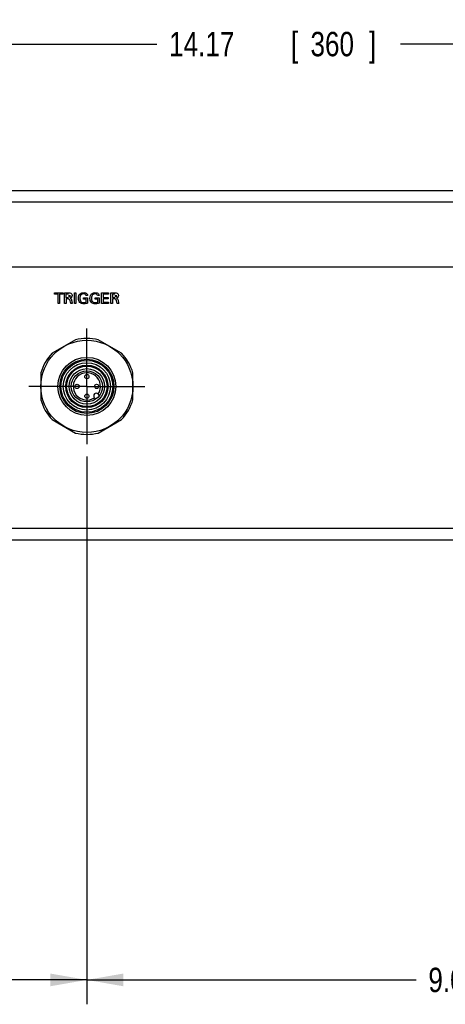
# Model space of a CAD drawing. Header units: inches. Extents: x 0 to 34, y 0 to 22.
# Tile 10 of 40: x 9.5 to 11.6, y 4 to 9. Entities that reach past the tile are written whole.
import ezdxf

# ---------------------------------------------------------------- set-up
doc = ezdxf.new("R2010")
doc.units = ezdxf.units.IN
doc.header["$LTSCALE"] = 1.87
doc.header["$MEASUREMENT"] = 0
doc.linetypes.add('CENTER', pattern=[0.6, 0.375, -0.075, 0.075, -0.075])
doc.layers.get('0').update_dxf_attribs({"linetype": 'CONTINUOUS'})
for name, color, linetype in [('DATUMCURVES', 7, 'CONTINUOUS'), ('DEFAULT_1', 7, 'CENTER'), ('DIMENSIONS', 7, 'CONTINUOUS')]:
    doc.layers.add(name, color=color, linetype=linetype)
doc.styles.get("Standard").update_dxf_attribs({"font": 'txt', "width": 0.8})
doc.dimstyles.new('DIMSTYLE_1', dxfattribs={"dimtxt": 0.125, "dimasz": 0.1875, "dimexe": 0.18, "dimexo": 0.0625, "dimgap": 0.09, "dimtad": 0, "dimtih": 1, "dimtoh": 1, "dimdec": 3, "dimlfac": 2, "dimzin": 4, "dimdsep": 46, "dimtxsty": 'STANDARD', "dimblk": '_FILLED', "dimblk1": '_FILLED', "dimblk2": '_FILLED', "dimcen": 0.09, "dimadec": 0, "dimazin": 0, "dimtp": 0.01, "dimtm": 0.01, "dimtfac": 1, "dimtdec": 3, "dimtofl": 0, "dimtmove": 0, "dimatfit": 3, "dimldrblk": '_FILLED', "dimfxl": 1, "dimtolj": 1, "dimtzin": 4, "dimarcsym": 0})

# ---------------------------------------------------------------- blocks, each defined once
blk = doc.blocks.new('_FILLED')
at = {"color": 0, "linetype": 'BYBLOCK'}
blk.add_solid([(0, 0), (-1, 0.174), (-1, -0.174)], dxfattribs=at)
blk = doc.blocks.new('*D2')
at = {"layer": 'DIMENSIONS', "color": 2, "linetype": 'CONTINUOUS'}
for p, q in [((7.2392, 8.1694), (7.2392, 9.041)), ((14.3258, 8.1694), (14.3258, 9.041)), ((7.2392, 8.916), (10.1575, 8.916)), ((14.3258, 8.916), (11.4075, 8.916))]:
    blk.add_line(p, q, dxfattribs=at)
at = {"layer": 'DIMENSIONS', "color": 2, "linetype": 'CONTINUOUS', "xscale": 0.1875, "yscale": 0.1875, "zscale": 0.1875, "rotation": 180}
blk.add_blockref('_FILLED', (7.2392, 8.916), dxfattribs=at)
at = {"layer": 'DIMENSIONS', "color": 2, "linetype": 'CONTINUOUS', "xscale": 0.1875, "yscale": 0.1875, "zscale": 0.1875}
blk.add_blockref('_FILLED', (14.3258, 8.916), dxfattribs=at)
at = {"layer": 'DIMENSIONS', "color": 2, "linetype": 'CONTINUOUS', "width": 0.8}
for s, p in [('[', (10.845, 8.8535)), ('360', (10.945, 8.8535)), (']', (11.245, 8.8535)), ('14.17', (10.22, 8.8535))]:
    blk.add_text(s, height=0.125, dxfattribs=at).set_placement(p)
blk = doc.blocks.new('*D5')
at = {"layer": 'DIMENSIONS', "color": 2, "linetype": 'CONTINUOUS'}
for p, q in [((9.7983, 6.8028), (9.7983, 3.9959)), ((7.2392, 6.3712), (7.2392, 3.9959)), ((7.2392, 4.1209), (7.8706, 4.1209)), ((9.7983, 4.1209), (9.0206, 4.1209))]:
    blk.add_line(p, q, dxfattribs=at)
at = {"layer": 'DIMENSIONS', "color": 2, "linetype": 'CONTINUOUS', "xscale": 0.1875, "yscale": 0.1875, "zscale": 0.1875, "rotation": 180}
blk.add_blockref('_FILLED', (7.2392, 4.1209), dxfattribs=at)
at = {"layer": 'DIMENSIONS', "color": 2, "linetype": 'CONTINUOUS', "xscale": 0.1875, "yscale": 0.1875, "zscale": 0.1875}
blk.add_blockref('_FILLED', (9.7983, 4.1209), dxfattribs=at)
at = {"layer": 'DIMENSIONS', "color": 2, "linetype": 'CONTINUOUS', "width": 0.8}
for s, p in [('[', (8.4581, 4.0584)), (']', (8.8581, 4.0584)), ('5.12', (7.9331, 4.0584)), ('130', (8.5581, 4.0584))]:
    blk.add_text(s, height=0.125, dxfattribs=at).set_placement(p)
blk = doc.blocks.new('*D8')
at = {"layer": 'DIMENSIONS', "color": 2, "linetype": 'CONTINUOUS'}
for p, q in [((9.7983, 6.8028), (9.7983, 3.9959)), ((14.3258, 6.3712), (14.3258, 3.9959)), ((9.7983, 4.1209), (11.4871, 4.1209)), ((14.3258, 4.1209), (12.6371, 4.1209))]:
    blk.add_line(p, q, dxfattribs=at)
at = {"layer": 'DIMENSIONS', "color": 2, "linetype": 'CONTINUOUS', "xscale": 0.1875, "yscale": 0.1875, "zscale": 0.1875, "rotation": 180}
blk.add_blockref('_FILLED', (9.7983, 4.1209), dxfattribs=at)
at = {"layer": 'DIMENSIONS', "color": 2, "linetype": 'CONTINUOUS', "xscale": 0.1875, "yscale": 0.1875, "zscale": 0.1875}
blk.add_blockref('_FILLED', (14.3258, 4.1209), dxfattribs=at)
at = {"layer": 'DIMENSIONS', "color": 2, "linetype": 'CONTINUOUS', "width": 0.8}
for s, p in [('[', (12.0746, 4.0584)), (']', (12.4746, 4.0584)), ('9.06', (11.5496, 4.0584)), ('230', (12.1746, 4.0584))]:
    blk.add_text(s, height=0.125, dxfattribs=at).set_placement(p)

msp = doc.modelspace()

# ---------------------------------------------------------------- linework, layer by layer
at = {"color": 7, "linetype": 'CONTINUOUS'}
for p, q in [((7.29828, 8.16596), (14.26679, 8.16596)), ((7.23923, 8.1069), (14.32584, 8.1069)), ((14.32584, 7.77225), (7.23923, 7.77225)), ((9.73984, 7.40104), (9.6205, 7.33214)), ((9.97606, 7.33214), (9.85672, 7.40104)), ((9.56206, 7.23092), (9.56206, 7.09312)), ((10.0345, 7.09312), (10.0345, 7.23092)), ((9.6595, 7.16202), (9.64966, 7.16202)), ((9.86351, 7.11618), (9.85572, 7.12397)), ((9.93706, 7.16202), (9.9469, 7.16202)), ((9.84412, 7.09679), (9.83633, 7.10458)), ((9.6205, 6.99189), (9.73984, 6.923)), ((9.85672, 6.923), (9.97606, 6.99189)), ((14.32584, 6.43367), (7.23923, 6.43367)), ((14.26679, 6.37462), (7.29828, 6.37462))]:
    msp.add_line(p, q, dxfattribs=at)
for centre, radius in [((9.79828, 7.16202), 0.23622), ((9.79828, 7.16202), 0.14862), ((9.79828, 7.16202), 0.13878), ((9.79828, 7.16202), 0.13287), ((9.79828, 7.16202), 0.12106), ((9.79828, 7.16202), 0.10861), ((9.79828, 7.16202), 0.10363), ((9.79828, 7.16202), 0.09084), ((9.79828, 7.16202), 0.07972), ((9.79828, 7.21213), 0.01083), ((9.74817, 7.16202), 0.01083), ((9.84839, 7.16202), 0.01083), ((9.79828, 7.11191), 0.01083)]:
    msp.add_circle(centre, radius, dxfattribs=at)
for centre, radius, start, end in [((9.79828, 7.16202), 0.24606, 76.2602, 103.7398), ((9.79828, 7.16202), 0.24606, 136.2602, 163.7398), ((9.79828, 7.16202), 0.24606, 16.2602, 43.7398), ((9.79828, 7.16202), 0.06988, 326.31452, 303.68548), ((9.847, 7.1133), 0.01378, 50.73917, 219.26083), ((9.79828, 7.16202), 0.24606, 196.2602, 223.7398), ((9.79828, 7.16202), 0.24606, 316.2602, 343.7398), ((9.79828, 7.16202), 0.24606, 256.2602, 283.7398)]:
    msp.add_arc(centre, radius, start, end, dxfattribs=at)
at = {"layer": 'DATUMCURVES', "color": 40, "linetype": 'CONTINUOUS'}
for points in [[(9.63222, 7.64148, 2.34123), (9.64706, 7.64148, 2.34123), (9.66191, 7.64148, 2.34123), (9.67676, 7.64148, 2.34123)], [(9.63222, 7.63498, 2.34123), (9.63222, 7.63715, 2.34123), (9.63222, 7.63931, 2.34123), (9.63222, 7.64148, 2.34123)], [(9.65071, 7.63498, 2.34123), (9.64454, 7.63498, 2.34123), (9.63838, 7.63498, 2.34123), (9.63222, 7.63498, 2.34123)], [(9.65071, 7.58632, 2.34123), (9.65071, 7.60254, 2.34123), (9.65071, 7.61876, 2.34123), (9.65071, 7.63498, 2.34123)], [(9.65827, 7.63498, 2.34123), (9.65827, 7.61876, 2.34123), (9.65827, 7.60254, 2.34123), (9.65827, 7.58632, 2.34123)], [(9.67676, 7.63498, 2.34123), (9.67059, 7.63498, 2.34123), (9.66443, 7.63498, 2.34123), (9.65827, 7.63498, 2.34123)], [(9.67676, 7.64148, 2.34123), (9.67676, 7.63931, 2.34123), (9.67676, 7.63715, 2.34123), (9.67676, 7.63498, 2.34123)], [(9.68385, 7.58632, 2.34123), (9.68385, 7.60471, 2.34123), (9.68385, 7.62309, 2.34123), (9.68385, 7.64148, 2.34123)], [(9.68385, 7.64148, 2.34123), (9.69042, 7.64148, 2.34123), (9.697, 7.64148, 2.34123), (9.70357, 7.64148, 2.34123)], [(9.69126, 7.63506, 2.34123), (9.69126, 7.62928, 2.34123), (9.69126, 7.6235, 2.34123), (9.69126, 7.61772, 2.34123)], [(9.70334, 7.63506, 2.34123), (9.69931, 7.63506, 2.34123), (9.69529, 7.63506, 2.34123), (9.69126, 7.63506, 2.34123)], [(9.71419, 7.62647, 2.34123), (9.71293, 7.6287, 2.34123), (9.70684, 7.62639, 2.34123), (9.70334, 7.62639, 2.34123)], [(9.73496, 7.58632, 2.34123), (9.73496, 7.60471, 2.34123), (9.73496, 7.62309, 2.34123), (9.73496, 7.64148, 2.34123)], [(9.73496, 7.64148, 2.34123), (9.7375, 7.64148, 2.34123), (9.74005, 7.64148, 2.34123), (9.7426, 7.64148, 2.34123)], [(9.7426, 7.64148, 2.34123), (9.7426, 7.62309, 2.34123), (9.7426, 7.60471, 2.34123), (9.7426, 7.58632, 2.34123)], [(9.80188, 7.62773, 2.34123), (9.7991, 7.62773, 2.34123), (9.79633, 7.62773, 2.34123), (9.79356, 7.62773, 2.34123)], [(9.86131, 7.62773, 2.34123), (9.85854, 7.62773, 2.34123), (9.85576, 7.62773, 2.34123), (9.85299, 7.62773, 2.34123)], [(9.87414, 7.58632, 2.34123), (9.87414, 7.60471, 2.34123), (9.87414, 7.62309, 2.34123), (9.87414, 7.64148, 2.34123)], [(9.87414, 7.64148, 2.34123), (9.88568, 7.64148, 2.34123), (9.89721, 7.64148, 2.34123), (9.90875, 7.64148, 2.34123)], [(9.88178, 7.63498, 2.34123), (9.88178, 7.62925, 2.34123), (9.88178, 7.62352, 2.34123), (9.88178, 7.61779, 2.34123)], [(9.90875, 7.63498, 2.34123), (9.89976, 7.63498, 2.34123), (9.89077, 7.63498, 2.34123), (9.88178, 7.63498, 2.34123)], [(9.90875, 7.64148, 2.34123), (9.90875, 7.63931, 2.34123), (9.90875, 7.63715, 2.34123), (9.90875, 7.63498, 2.34123)], [(9.92158, 7.58632, 2.34123), (9.92158, 7.60471, 2.34123), (9.92158, 7.62309, 2.34123), (9.92158, 7.64148, 2.34123)], [(9.92158, 7.64148, 2.34123), (9.92815, 7.64148, 2.34123), (9.93472, 7.64148, 2.34123), (9.94129, 7.64148, 2.34123)], [(9.92899, 7.63506, 2.34123), (9.92899, 7.62928, 2.34123), (9.92899, 7.6235, 2.34123), (9.92899, 7.61772, 2.34123)], [(9.94106, 7.63506, 2.34123), (9.93703, 7.63506, 2.34123), (9.93301, 7.63506, 2.34123), (9.92899, 7.63506, 2.34123)], [(9.95191, 7.62647, 2.34123), (9.95065, 7.6287, 2.34123), (9.94456, 7.62639, 2.34123), (9.94106, 7.62639, 2.34123)], [(9.65827, 7.58632, 2.34123), (9.65575, 7.58632, 2.34123), (9.65323, 7.58632, 2.34123), (9.65071, 7.58632, 2.34123)], [(9.69142, 7.58632, 2.34123), (9.6889, 7.58632, 2.34123), (9.68638, 7.58632, 2.34123), (9.68385, 7.58632, 2.34123)], [(9.69126, 7.61772, 2.34123), (9.69529, 7.61772, 2.34123), (9.69931, 7.61772, 2.34123), (9.70334, 7.61772, 2.34123)], [(9.69142, 7.61123, 2.34123), (9.69142, 7.60292, 2.34123), (9.69142, 7.59462, 2.34123), (9.69142, 7.58632, 2.34123)], [(9.70104, 7.61123, 2.34123), (9.69783, 7.61123, 2.34123), (9.69463, 7.61123, 2.34123), (9.69142, 7.61123, 2.34123)], [(9.72381, 7.58632, 2.34123), (9.72109, 7.58632, 2.34123), (9.71836, 7.58632, 2.34123), (9.71564, 7.58632, 2.34123)], [(9.7426, 7.58632, 2.34123), (9.74005, 7.58632, 2.34123), (9.7375, 7.58632, 2.34123), (9.73496, 7.58632, 2.34123)], [(9.78186, 7.61566, 2.34123), (9.78861, 7.61566, 2.34123), (9.79536, 7.61566, 2.34123), (9.80211, 7.61566, 2.34123)], [(9.78186, 7.60931, 2.34123), (9.78186, 7.61143, 2.34123), (9.78186, 7.61354, 2.34123), (9.78186, 7.61566, 2.34123)], [(9.79447, 7.60931, 2.34123), (9.79027, 7.60931, 2.34123), (9.78607, 7.60931, 2.34123), (9.78186, 7.60931, 2.34123)], [(9.79447, 7.59296, 2.34123), (9.79447, 7.59841, 2.34123), (9.79447, 7.60386, 2.34123), (9.79447, 7.60931, 2.34123)], [(9.80211, 7.61566, 2.34123), (9.80211, 7.60659, 2.34123), (9.80211, 7.59752, 2.34123), (9.80211, 7.58845, 2.34123)], [(9.84129, 7.61566, 2.34123), (9.84804, 7.61566, 2.34123), (9.85479, 7.61566, 2.34123), (9.86154, 7.61566, 2.34123)], [(9.84129, 7.60931, 2.34123), (9.84129, 7.61143, 2.34123), (9.84129, 7.61354, 2.34123), (9.84129, 7.61566, 2.34123)], [(9.8539, 7.60931, 2.34123), (9.8497, 7.60931, 2.34123), (9.8455, 7.60931, 2.34123), (9.84129, 7.60931, 2.34123)], [(9.8539, 7.59296, 2.34123), (9.8539, 7.59841, 2.34123), (9.8539, 7.60386, 2.34123), (9.8539, 7.60931, 2.34123)], [(9.86154, 7.61566, 2.34123), (9.86154, 7.60659, 2.34123), (9.86154, 7.59752, 2.34123), (9.86154, 7.58845, 2.34123)], [(9.90936, 7.58632, 2.34123), (9.89762, 7.58632, 2.34123), (9.88588, 7.58632, 2.34123), (9.87414, 7.58632, 2.34123)], [(9.88178, 7.61779, 2.34123), (9.89034, 7.61779, 2.34123), (9.89889, 7.61779, 2.34123), (9.90745, 7.61779, 2.34123)], [(9.88178, 7.61138, 2.34123), (9.88178, 7.60526, 2.34123), (9.88178, 7.59915, 2.34123), (9.88178, 7.59304, 2.34123)], [(9.90745, 7.61138, 2.34123), (9.89889, 7.61138, 2.34123), (9.89034, 7.61138, 2.34123), (9.88178, 7.61138, 2.34123)], [(9.88178, 7.59304, 2.34123), (9.89097, 7.59304, 2.34123), (9.90017, 7.59304, 2.34123), (9.90936, 7.59304, 2.34123)], [(9.90745, 7.61779, 2.34123), (9.90745, 7.61565, 2.34123), (9.90745, 7.61351, 2.34123), (9.90745, 7.61138, 2.34123)], [(9.90936, 7.59304, 2.34123), (9.90936, 7.5908, 2.34123), (9.90936, 7.58856, 2.34123), (9.90936, 7.58632, 2.34123)], [(9.92914, 7.58632, 2.34123), (9.92662, 7.58632, 2.34123), (9.9241, 7.58632, 2.34123), (9.92158, 7.58632, 2.34123)], [(9.92899, 7.61772, 2.34123), (9.93301, 7.61772, 2.34123), (9.93703, 7.61772, 2.34123), (9.94106, 7.61772, 2.34123)], [(9.92914, 7.61123, 2.34123), (9.92914, 7.60292, 2.34123), (9.92914, 7.59462, 2.34123), (9.92914, 7.58632, 2.34123)], [(9.93876, 7.61123, 2.34123), (9.93556, 7.61123, 2.34123), (9.93235, 7.61123, 2.34123), (9.92914, 7.61123, 2.34123)], [(9.96153, 7.58632, 2.34123), (9.95881, 7.58632, 2.34123), (9.95608, 7.58632, 2.34123), (9.95336, 7.58632, 2.34123)]]:
    msp.add_open_spline(points, degree=3, dxfattribs=at)
for points, knots in [([(9.70334, 7.62639, 2.34123), (9.7068, 7.62639, 2.34123), (9.70928, 7.61275, 2.34123), (9.7151, 7.62436, 2.34123), (9.71425, 7.62636, 2.34123), (9.71419, 7.62647, 2.34123)], [0, 0, 0, 0, 0.5474491, 0.9736692, 1, 1, 1, 1]), ([(9.70357, 7.64148, 2.34123), (9.70788, 7.64148, 2.34123), (9.71735, 7.64104, 2.34123), (9.72423, 7.62842, 2.34123), (9.71997, 7.6178, 2.34123), (9.71435, 7.61493, 2.34123), (9.71197, 7.61428, 2.34123)], [0, 0, 0, 0, 0.2963759, 0.5890874, 0.8300946, 1, 1, 1, 1]), ([(9.80211, 7.58845, 2.34123), (9.79581, 7.58636, 2.34123), (9.78243, 7.5834, 2.34123), (9.75941, 7.5894, 2.34123), (9.75159, 7.61491, 2.34123), (9.75986, 7.63581, 2.34123), (9.77021, 7.64049, 2.34123), (9.77224, 7.64111, 2.34123)], [0, 0, 0, 0, 0.203419, 0.4195351, 0.6480704, 0.9352839, 1, 1, 1, 1]), ([(9.79356, 7.62773, 2.34123), (9.79274, 7.63271, 2.34123), (9.78135, 7.63886, 2.34123), (9.76538, 7.6321, 2.34123), (9.76231, 7.61807, 2.34123), (9.76287, 7.6085, 2.34123), (9.76337, 7.60592, 2.34123)], [0, 0, 0, 0, 0.2772777, 0.5205714, 0.8623281, 1, 1, 1, 1]), ([(9.77224, 7.64111, 2.34123), (9.77527, 7.64204, 2.34123), (9.78459, 7.64315, 2.34123), (9.79788, 7.64002, 2.34123), (9.80165, 7.63089, 2.34123), (9.80188, 7.62773, 2.34123)], [0, 0, 0, 0, 0.2616599, 0.7379, 1, 1, 1, 1]), ([(9.86154, 7.58845, 2.34123), (9.85524, 7.58636, 2.34123), (9.84186, 7.5834, 2.34123), (9.81884, 7.5894, 2.34123), (9.81103, 7.61491, 2.34123), (9.81929, 7.63581, 2.34123), (9.82964, 7.64049, 2.34123), (9.83167, 7.64111, 2.34123)], [0, 0, 0, 0, 0.2033843, 0.4195343, 0.6480699, 0.9352838, 1, 1, 1, 1]), ([(9.85299, 7.62773, 2.34123), (9.85217, 7.63271, 2.34123), (9.84078, 7.63886, 2.34123), (9.82481, 7.6321, 2.34123), (9.82174, 7.61807, 2.34123), (9.8223, 7.6085, 2.34123), (9.8228, 7.60592, 2.34123)], [0, 0, 0, 0, 0.2772756, 0.5205676, 0.8623217, 1, 1, 1, 1]), ([(9.83167, 7.64111, 2.34123), (9.8347, 7.64204, 2.34123), (9.84402, 7.64315, 2.34123), (9.85731, 7.64002, 2.34123), (9.86109, 7.63089, 2.34123), (9.86131, 7.62773, 2.34123)], [0, 0, 0, 0, 0.2616599, 0.7379, 1, 1, 1, 1]), ([(9.94106, 7.62639, 2.34123), (9.94452, 7.62639, 2.34123), (9.947, 7.61275, 2.34123), (9.95282, 7.62436, 2.34123), (9.95197, 7.62636, 2.34123), (9.95191, 7.62647, 2.34123)], [0, 0, 0, 0, 0.5474491, 0.9736692, 1, 1, 1, 1]), ([(9.94129, 7.64148, 2.34123), (9.9456, 7.64148, 2.34123), (9.95507, 7.64104, 2.34123), (9.96196, 7.62842, 2.34123), (9.95769, 7.6178, 2.34123), (9.95208, 7.61493, 2.34123), (9.94969, 7.61428, 2.34123)], [0, 0, 0, 0, 0.2963735, 0.5890827, 0.8300821, 1, 1, 1, 1]), ([(9.71564, 7.58632, 2.34123), (9.71407, 7.591, 2.34123), (9.71576, 7.60141, 2.34123), (9.70634, 7.61123, 2.34123), (9.70104, 7.61123, 2.34123)], [0, 0, 0, 0, 0.4826136, 1, 1, 1, 1]), ([(9.71197, 7.61428, 2.34123), (9.71634, 7.61314, 2.34123), (9.72244, 7.60198, 2.34123), (9.72186, 7.59188, 2.34123), (9.72381, 7.58632, 2.34123)], [0, 0, 0, 0, 0.4337898, 1, 1, 1, 1]), ([(9.76337, 7.60592, 2.34123), (9.76407, 7.60231, 2.34123), (9.76746, 7.59418, 2.34123), (9.78155, 7.59012, 2.34123), (9.7906, 7.59179, 2.34123), (9.79447, 7.59296, 2.34123)], [0, 0, 0, 0, 0.2750532, 0.6834242, 1, 1, 1, 1]), ([(9.8228, 7.60592, 2.34123), (9.8235, 7.60231, 2.34123), (9.82689, 7.59418, 2.34123), (9.84098, 7.59012, 2.34123), (9.85004, 7.59179, 2.34123), (9.8539, 7.59296, 2.34123)], [0, 0, 0, 0, 0.2750886, 0.6834902, 1, 1, 1, 1]), ([(9.95336, 7.58632, 2.34123), (9.9518, 7.591, 2.34123), (9.95348, 7.60141, 2.34123), (9.94406, 7.61123, 2.34123), (9.93876, 7.61123, 2.34123)], [0, 0, 0, 0, 0.4826219, 1, 1, 1, 1]), ([(9.94969, 7.61428, 2.34123), (9.95406, 7.61314, 2.34123), (9.96016, 7.60198, 2.34123), (9.95959, 7.59188, 2.34123), (9.96153, 7.58632, 2.34123)], [0, 0, 0, 0, 0.4337879, 1, 1, 1, 1])]:
    msp.add_open_spline(points, degree=3, knots=knots, dxfattribs=at)
at = {"layer": 'DEFAULT_1', "color": 7, "linetype": 'CENTER'}
for p, q in [((9.79828, 7.16202), (9.79828, 7.45871)), ((9.64966, 7.16202), (9.50159, 7.16202)), ((9.79828, 7.16202), (9.6595, 7.16202)), ((9.79828, 7.16202), (9.79828, 6.86533)), ((9.79828, 7.16202), (9.93706, 7.16202)), ((9.9469, 7.16202), (10.09497, 7.16202))]:
    msp.add_line(p, q, dxfattribs=at)

# ---------------------------------------------------------------- dimensions: what is measured, and where the dimension line sits
at = {"layer": 'DIMENSIONS', "color": 2, "linetype": 'CONTINUOUS'}
for base, p1, p2, picture, middle in [((7.23923, 8.91596), (14.32584, 8.1694), (7.23923, 8.1694), '*D2', (10.78253, 8.91596)), ((9.79828, 4.12087), (14.32584, 6.37117), (9.79828, 6.80283), '*D8', (12.06206, 4.12087))]:
    dim = msp.add_linear_dim(base=base, p1=p1, p2=p2, angle=180, dimstyle='DIMSTYLE_1', dxfattribs=at)
    dim.commit()
    dim.dimension.update_dxf_attribs({"geometry": picture, "text_midpoint": middle, "dimtype": 160})
dim = msp.add_linear_dim(base=(9.79828, 4.12087), p1=(7.23923, 6.37117), p2=(9.79828, 6.80283), dimstyle='DIMSTYLE_1', dxfattribs=at)
dim.commit()
dim.dimension.update_dxf_attribs({"geometry": '*D5', "text_midpoint": (8.44555, 4.12087), "dimtype": 160})

doc.saveas('drawing.dxf')
